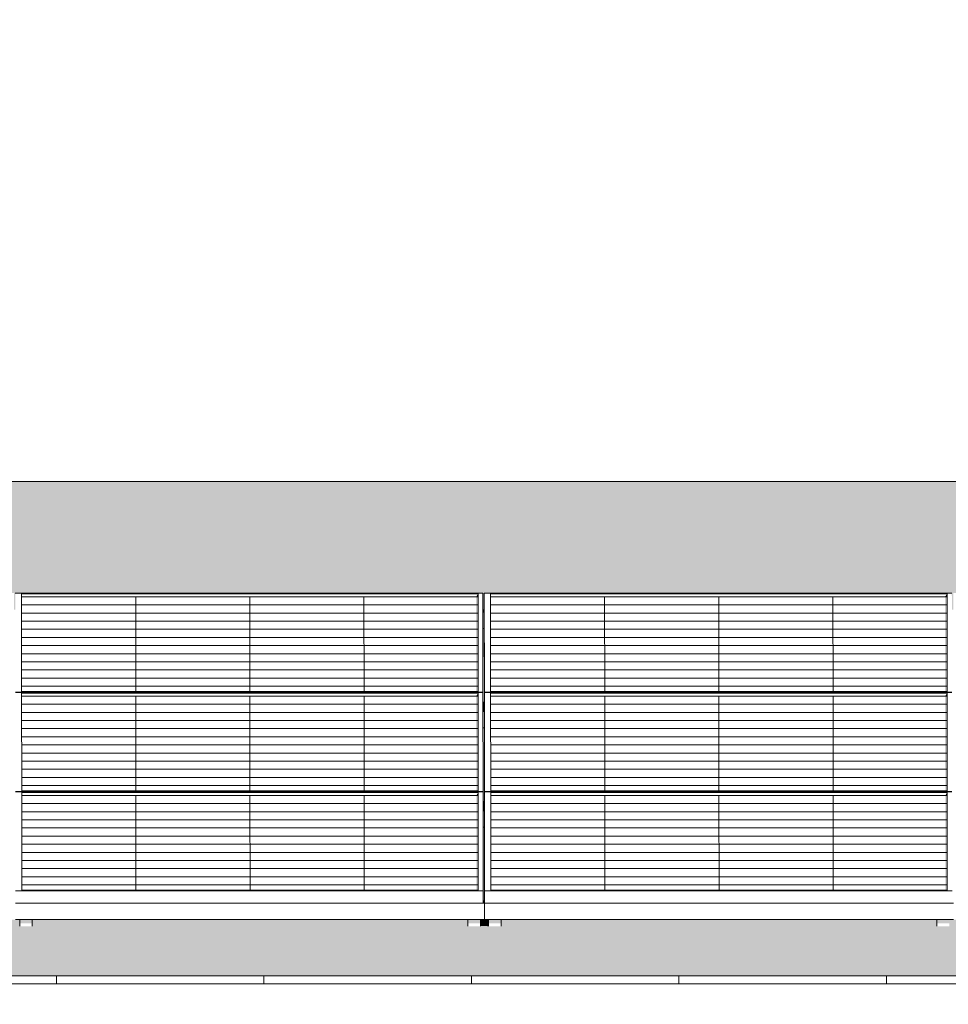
# Model space of a CAD drawing. Header units: metres. Extents: x -111 to -1, y -8 to 26.
# Tile 54 of 209: x -45.21 to -42.97, y 5.95 to 8.33. Entities that reach past the tile are written whole.
import ezdxf

# ---------------------------------------------------------------- set-up
doc = ezdxf.new("R2010")
doc.units = ezdxf.units.M
doc.header["$MEASUREMENT"] = 0
for name, color, linetype in [('30 Dachaufbau', 7, 'Continuous'), ('70 PV-Anlage', 7, 'Continuous'), ('94 Genehmigungsplanung Bemaßung', 7, 'Continuous')]:
    doc.layers.add(name, color=color, linetype=linetype)
doc.styles.add('ERSTELLTER_STIL_2', font='arial.ttf')
doc.dimstyles.new('ERSTELLTER_STIL__1', dxfattribs={"dimtxt": 0.25, "dimasz": 0.19, "dimexe": 0.18, "dimexo": 0.1, "dimgap": 0, "dimtad": 1, "dimtih": 1, "dimtoh": 1, "dimzin": 0, "dimdsep": 46, "dimtxsty": 'ERSTELLTER_STIL_2', "dimblk": 'ARROWHEAD_6', "dimblk1": 'ARROWHEAD_6', "dimblk2": 'ARROWHEAD_6', "dimcen": 0.09, "dimclrd": 7, "dimclre": 7, "dimclrt": 7, "dimazin": 0, "dimtfac": 1, "dimtdec": 4, "dimtmove": 0, "dimatfit": 3, "dimfxl": 1, "dimtolj": 1, "dimtzin": 0, "dimarcsym": 0})

# ---------------------------------------------------------------- blocks, each defined once
blk = doc.blocks.new('*X3', base_point=(-27236.1321, 0))
at = {"layer": '30 Dachaufbau', "color": 7, "linetype": 'Continuous', "lineweight": 13}
for p, q in [((-45.1225, 6.0035), (-45.1225, 6.0233)), ((-45.1225, 6.0035), (-45.1225, 6.0233)), ((-44.6225, 6.0035), (-44.6225, 6.0233)), ((-44.6225, 6.0035), (-44.6225, 6.0233)), ((-44.1225, 6.0035), (-44.1225, 6.0233)), ((-44.1225, 6.0035), (-44.1225, 6.0233)), ((-43.6225, 6.0035), (-43.6225, 6.0233)), ((-43.6225, 6.0035), (-43.6225, 6.0233)), ((-43.1225, 6.0035), (-43.1225, 6.0233)), ((-43.1225, 6.0035), (-43.1225, 6.0233))]:
    blk.add_line(p, q, dxfattribs=at)
blk = doc.blocks.new('*X37', base_point=(-27236.1321, 0))
at = {"layer": '30 Dachaufbau', "linetype": 'Continuous', "lineweight": 0, "true_color": 0x000000}
blk.add_hatch(color=18, dxfattribs=at).paths.add_polyline_path([(-44.0915, 6.8599), (-44.095, 6.8599), (-44.0949, 6.6824), (-44.0914, 6.6824)])
blk = doc.blocks.new('*X38', base_point=(-27236.1321, 0))
at = {"layer": '30 Dachaufbau', "linetype": 'Continuous', "lineweight": 0, "true_color": 0x000000}
blk.add_hatch(color=18, dxfattribs=at).paths.add_polyline_path([(-44.0949, 6.6205), (-44.0947, 6.443), (-44.0913, 6.443), (-44.0914, 6.6205)])
blk = doc.blocks.new('*X39', base_point=(-27236.1321, 0))
at = {"layer": '30 Dachaufbau', "linetype": 'Continuous', "lineweight": 0, "true_color": 0x000000}
blk.add_hatch(color=18, dxfattribs=at).paths.add_polyline_path([(-44.0947, 6.3811), (-44.0946, 6.2278), (-44.0946, 6.2036), (-44.0911, 6.2036), (-44.0912, 6.3811)])
blk = doc.blocks.new('*X106', base_point=(-27236.1321, 0))
at = {"layer": '30 Dachaufbau', "linetype": 'Continuous', "lineweight": 0, "true_color": 0x000000}
h = blk.add_hatch(color=18, dxfattribs=at)
h.paths.add_polyline_path([(-58.6225, 6.0233), (-16.8411, 6.0233), (-16.8411, 7.2143), (-22.8511, 7.2143), (-22.8511, 7.0042), (-37.6511, 7.0042), (-37.6511, 7.2143), (-58.6225, 7.2143)])
h.paths.add_polyline_path([(-57.6516, 6.9157), (-57.6516, 6.9454), (-56.5251, 6.9454), (-56.525, 6.9051), (-56.5216, 6.9051), (-56.5216, 6.9157), (-56.5216, 6.9454), (-55.3951, 6.9454), (-55.395, 6.9051), (-55.3916, 6.9051), (-55.3916, 6.9157), (-55.3916, 6.9454), (-54.2651, 6.9454), (-54.265, 6.9051), (-54.2616, 6.9051), (-54.2616, 6.9157), (-54.2616, 6.9454), (-53.1351, 6.9454), (-53.135, 6.9051), (-53.1316, 6.9051), (-53.1316, 6.9157), (-53.1316, 6.9454), (-52.0051, 6.9454), (-52.005, 6.9051), (-52.0016, 6.9051), (-52.0016, 6.9157), (-52.0016, 6.9454), (-50.8751, 6.9454), (-50.875, 6.9051), (-50.8716, 6.9051), (-50.8716, 6.9157), (-50.8716, 6.9454), (-49.7451, 6.9454), (-49.745, 6.9051), (-49.7416, 6.9051), (-49.7416, 6.9157), (-49.7416, 6.9454), (-48.6151, 6.9454), (-48.615, 6.9051), (-48.6116, 6.9051), (-48.6116, 6.9157), (-48.6116, 6.9454), (-47.4851, 6.9454), (-47.485, 6.9051), (-47.4816, 6.9051), (-47.4816, 6.9157), (-47.4816, 6.9454), (-46.3551, 6.9454), (-46.355, 6.9051), (-46.3516, 6.9051), (-46.3516, 6.9157), (-46.3516, 6.9454), (-45.2251, 6.9454), (-45.225, 6.9051), (-45.2216, 6.9051), (-45.2216, 6.9157), (-45.2216, 6.9454), (-44.0951, 6.9454), (-44.095, 6.9051), (-44.0916, 6.9051), (-44.0916, 6.9157), (-44.0916, 6.9454), (-42.9651, 6.9454), (-42.965, 6.9051), (-42.9616, 6.9051), (-42.9616, 6.9157), (-42.9616, 6.9454), (-41.8351, 6.9454), (-41.835, 6.9051), (-41.8316, 6.9051), (-41.8316, 6.9157), (-41.8316, 6.9454), (-40.7051, 6.9454), (-40.705, 6.9051), (-40.7016, 6.9051), (-40.7016, 6.9157), (-40.7016, 6.9454), (-39.5751, 6.9454), (-39.575, 6.9051), (-39.5716, 6.9051), (-39.5716, 6.9157), (-39.5716, 6.9454), (-38.4451, 6.9454), (-38.445, 6.9051), (-38.4416, 6.9051), (-38.4416, 6.9157), (-38.4416, 6.9454), (-37.3151, 6.9454), (-37.315, 6.9051), (-37.3116, 6.9051), (-37.3116, 6.9157), (-37.3116, 6.9454), (-36.1851, 6.9454), (-36.185, 6.9051), (-36.1816, 6.9051), (-36.1816, 6.9157), (-36.1816, 6.9454), (-35.0551, 6.9454), (-35.055, 6.9051), (-35.0516, 6.9051), (-35.0516, 6.9157), (-35.0516, 6.9454), (-33.9251, 6.9454), (-33.925, 6.9051), (-33.9216, 6.9051), (-33.9216, 6.9157), (-33.9216, 6.9454), (-32.7951, 6.9454), (-32.795, 6.9051), (-32.7916, 6.9051), (-32.7916, 6.9058), (-32.7916, 6.9157), (-32.7916, 6.9454), (-31.6651, 6.9454), (-31.665, 6.9051), (-31.6616, 6.9051), (-31.6616, 6.9157), (-31.6616, 6.9454), (-30.5351, 6.9454), (-30.535, 6.9051), (-30.5316, 6.9051), (-30.5316, 6.9157), (-30.5316, 6.9454), (-29.4051, 6.9454), (-29.405, 6.9051), (-29.4016, 6.9051), (-29.4016, 6.9157), (-29.4016, 6.9454), (-28.2751, 6.9454), (-28.275, 6.9051), (-28.2716, 6.9051), (-28.2716, 6.9157), (-28.2716, 6.9454), (-27.1451, 6.9454), (-27.145, 6.9051), (-27.1416, 6.9051), (-27.1416, 6.9157), (-27.1416, 6.9454), (-26.0151, 6.9454), (-26.015, 6.9051), (-26.0116, 6.9051), (-26.0116, 6.9157), (-26.0116, 6.9454), (-24.8851, 6.9454), (-24.885, 6.9051), (-24.8816, 6.9051), (-24.8816, 6.9157), (-24.8816, 6.9454), (-23.7551, 6.9454), (-23.755, 6.9051), (-23.7516, 6.9051), (-23.7516, 6.9157), (-23.7516, 6.9454), (-22.6251, 6.9454), (-22.625, 6.9051), (-22.6216, 6.9051), (-22.6216, 6.9157), (-22.6216, 6.9454), (-21.4951, 6.9454), (-21.495, 6.9051), (-21.4916, 6.9051), (-21.4916, 6.9157), (-21.4916, 6.9454), (-20.3651, 6.9454), (-20.365, 6.9051), (-20.3616, 6.9051), (-20.3616, 6.9157), (-20.3616, 6.9454), (-19.2351, 6.9454), (-19.235, 6.9051), (-19.2316, 6.9051), (-19.2316, 6.9157), (-19.2316, 6.9454), (-18.1051, 6.9454), (-18.105, 6.9051), (-18.1016, 6.9051), (-18.1016, 6.8995), (-18.1016, 6.8599), (-18.105, 6.8599), (-18.1049, 6.6824), (-18.1014, 6.6824), (-18.1014, 6.6768), (-18.1014, 6.6657), (-18.1014, 6.6601), (-18.1014, 6.6205), (-18.1049, 6.6205), (-18.1047, 6.443), (-18.1013, 6.443), (-18.1012, 6.4374), (-18.1012, 6.4263), (-18.1012, 6.4207), (-18.1012, 6.3811), (-18.1047, 6.3811), (-18.1046, 6.2278), (-18.1046, 6.2036), (-18.1011, 6.2036), (-18.1011, 6.1981), (-18.1011, 6.1584), (-18.1111, 6.1584), (-18.1111, 6.1427), (-18.1411, 6.1427), (-18.1411, 6.1469), (-18.1411, 6.1584), (-19.1911, 6.1584), (-19.1911, 6.1427), (-19.2211, 6.1427), (-19.2211, 6.1469), (-19.2211, 6.1584), (-19.2411, 6.1584), (-19.2411, 6.1427), (-19.2711, 6.1427), (-19.2711, 6.1469), (-19.2711, 6.1584), (-20.3211, 6.1584), (-20.3211, 6.1427), (-20.3511, 6.1427), (-20.3511, 6.1469), (-20.3511, 6.1584), (-20.3711, 6.1584), (-20.3711, 6.1427), (-20.4011, 6.1427), (-20.4011, 6.1469), (-20.4011, 6.1584), (-21.4511, 6.1584), (-21.4511, 6.1427), (-21.4811, 6.1427), (-21.4811, 6.1469), (-21.4811, 6.1584), (-21.5011, 6.1584), (-21.5011, 6.1427), (-21.5311, 6.1427), (-21.5311, 6.1469), (-21.5311, 6.1584), (-22.5811, 6.1584), (-22.5811, 6.1427), (-22.6111, 6.1427), (-22.6111, 6.1468), (-22.6111, 6.1584), (-22.6311, 6.1584), (-22.6311, 6.1427), (-22.6611, 6.1427), (-22.6611, 6.1469), (-22.6611, 6.1584), (-23.7111, 6.1584), (-23.7111, 6.1427), (-23.7411, 6.1427), (-23.7411, 6.1468), (-23.7411, 6.1584), (-23.7611, 6.1584), (-23.7611, 6.1427), (-23.7911, 6.1427), (-23.7911, 6.1468), (-23.7911, 6.1584), (-24.8411, 6.1584), (-24.8411, 6.1426), (-24.8711, 6.1426), (-24.8711, 6.1468), (-24.8711, 6.1584), (-24.8911, 6.1584), (-24.8911, 6.1426), (-24.9211, 6.1426), (-24.9211, 6.1468), (-24.9211, 6.1584), (-25.9711, 6.1584), (-25.9711, 6.1426), (-26.0011, 6.1426), (-26.0011, 6.1468), (-26.0011, 6.1584), (-26.0211, 6.1584), (-26.0211, 6.1426), (-26.0511, 6.1426), (-26.0511, 6.1468), (-26.0511, 6.1584), (-27.1011, 6.1584), (-27.1011, 6.1426), (-27.1311, 6.1426), (-27.1311, 6.1468), (-27.1311, 6.1584), (-27.1511, 6.1584), (-27.1511, 6.1426), (-27.1811, 6.1426), (-27.1811, 6.1468), (-27.1811, 6.1584), (-28.2311, 6.1584), (-28.2311, 6.1426), (-28.2611, 6.1426), (-28.2611, 6.1468), (-28.2611, 6.1584), (-28.2811, 6.1584), (-28.2811, 6.1426), (-28.3111, 6.1426), (-28.3111, 6.1468), (-28.3111, 6.1584), (-29.3611, 6.1584), (-29.3611, 6.1426), (-29.3911, 6.1426), (-29.3911, 6.1468), (-29.3911, 6.1584), (-29.4111, 6.1584), (-29.4111, 6.1426), (-29.4411, 6.1426), (-29.4411, 6.1467), (-29.4411, 6.1584), (-30.4911, 6.1584), (-30.4911, 6.1426), (-30.5211, 6.1426), (-30.5211, 6.1467), (-30.5211, 6.1584), (-30.5411, 6.1584), (-30.5411, 6.1426), (-30.5711, 6.1426), (-30.5711, 6.1467), (-30.5711, 6.1584), (-31.6211, 6.1584), (-31.6211, 6.1426), (-31.6511, 6.1426), (-31.6511, 6.1467), (-31.6511, 6.1584), (-31.6711, 6.1584), (-31.6711, 6.1426), (-31.7011, 6.1426), (-31.7011, 6.1467), (-31.7011, 6.1584), (-32.7511, 6.1584), (-32.7511, 6.1425), (-32.7811, 6.1425), (-32.7811, 6.1467), (-32.7811, 6.1584), (-32.8011, 6.1584), (-32.8011, 6.1425), (-32.8311, 6.1425), (-32.8311, 6.1467), (-32.8311, 6.1584), (-33.8811, 6.1584), (-33.8811, 6.1425), (-33.9111, 6.1425), (-33.9111, 6.1467), (-33.9111, 6.1584), (-33.9311, 6.1584), (-33.9311, 6.1425), (-33.9611, 6.1425), (-33.9611, 6.1467), (-33.9611, 6.1584), (-35.0111, 6.1584), (-35.0111, 6.1425), (-35.0411, 6.1425), (-35.0411, 6.1467), (-35.0411, 6.1584), (-35.0611, 6.1584), (-35.0611, 6.1425), (-35.0911, 6.1425), (-35.0911, 6.1467), (-35.0911, 6.1584), (-36.1411, 6.1584), (-36.1411, 6.1425), (-36.1711, 6.1425), (-36.1711, 6.1467), (-36.1711, 6.1584), (-36.1911, 6.1584), (-36.1911, 6.1425), (-36.2211, 6.1425), (-36.2211, 6.1466), (-36.2211, 6.1584), (-37.2711, 6.1584), (-37.2711, 6.1425), (-37.3011, 6.1425), (-37.3011, 6.1467), (-37.3011, 6.1584), (-37.3211, 6.1584), (-37.3211, 6.1425), (-37.3511, 6.1425), (-37.3511, 6.1466), (-37.3511, 6.1584), (-38.4011, 6.1584), (-38.4011, 6.1425), (-38.4311, 6.1425), (-38.4311, 6.1466), (-38.4311, 6.1584), (-38.4511, 6.1584), (-38.4511, 6.1425), (-38.4811, 6.1425), (-38.4811, 6.1466), (-38.4811, 6.1584), (-39.5311, 6.1584), (-39.5311, 6.1424), (-39.5611, 6.1424), (-39.5611, 6.1466), (-39.5611, 6.1584), (-39.5811, 6.1584), (-39.5811, 6.1424), (-39.6111, 6.1424), (-39.6111, 6.1466), (-39.6111, 6.1584), (-40.6611, 6.1584), (-40.6611, 6.1424), (-40.6911, 6.1424), (-40.6911, 6.1466), (-40.6911, 6.1584), (-40.7111, 6.1584), (-40.7111, 6.1424), (-40.7411, 6.1424), (-40.7411, 6.1466), (-40.7411, 6.1584), (-41.7911, 6.1584), (-41.7911, 6.1424), (-41.8211, 6.1424), (-41.8211, 6.1466), (-41.8211, 6.1584), (-41.8411, 6.1584), (-41.8411, 6.1424), (-41.8711, 6.1424), (-41.8711, 6.1466), (-41.8711, 6.1584), (-42.9211, 6.1584), (-42.9211, 6.1424), (-42.9511, 6.1424), (-42.9511, 6.1466), (-42.9511, 6.1584), (-42.9711, 6.1584), (-42.9711, 6.1424), (-43.0011, 6.1424), (-43.0011, 6.1466), (-43.0011, 6.1584), (-44.0511, 6.1584), (-44.0511, 6.1424), (-44.0811, 6.1424), (-44.0811, 6.1466), (-44.0811, 6.1584), (-44.1011, 6.1584), (-44.1011, 6.1424), (-44.1311, 6.1424), (-44.1311, 6.1466), (-44.1311, 6.1584), (-45.1811, 6.1584), (-45.1811, 6.1424), (-45.2111, 6.1424), (-45.2111, 6.1465), (-45.2111, 6.1584), (-45.2311, 6.1584), (-45.2311, 6.1424), (-45.2611, 6.1424), (-45.2611, 6.1465), (-45.2611, 6.1584), (-46.3111, 6.1584), (-46.3111, 6.1424), (-46.3411, 6.1424), (-46.3411, 6.1465), (-46.3411, 6.1584), (-46.3611, 6.1584), (-46.3611, 6.1424), (-46.3911, 6.1424), (-46.3911, 6.1465), (-46.3911, 6.1584), (-47.4411, 6.1584), (-47.4411, 6.1423), (-47.4711, 6.1423), (-47.4711, 6.1465), (-47.4711, 6.1584), (-47.4911, 6.1584), (-47.4911, 6.1423), (-47.5211, 6.1423), (-47.5211, 6.1465), (-47.5211, 6.1584), (-48.5711, 6.1584), (-48.5711, 6.1423), (-48.6011, 6.1423), (-48.6011, 6.1465), (-48.6011, 6.1584), (-48.6211, 6.1584), (-48.6211, 6.1423), (-48.6511, 6.1423), (-48.6511, 6.1465), (-48.6511, 6.1584), (-49.7011, 6.1584), (-49.7011, 6.1423), (-49.7311, 6.1423), (-49.7311, 6.1465), (-49.7311, 6.1584), (-49.7511, 6.1584), (-49.7511, 6.1423), (-49.7811, 6.1423), (-49.7811, 6.1465), (-49.7811, 6.1584), (-50.8311, 6.1584), (-50.8311, 6.1423), (-50.8611, 6.1423), (-50.8611, 6.1465), (-50.8611, 6.1584), (-50.8811, 6.1584), (-50.8811, 6.1423), (-50.9111, 6.1423), (-50.9111, 6.1465), (-50.9111, 6.1584), (-51.9611, 6.1584), (-51.9611, 6.1423), (-51.9911, 6.1423), (-51.9911, 6.1465), (-51.9911, 6.1584), (-52.0111, 6.1584), (-52.0111, 6.1423), (-52.0411, 6.1423), (-52.0411, 6.1465), (-52.0411, 6.1584), (-53.0911, 6.1584), (-53.0911, 6.1423), (-53.1211, 6.1423), (-53.1211, 6.1464), (-53.1211, 6.1584), (-53.1411, 6.1584), (-53.1411, 6.1423), (-53.1711, 6.1423), (-53.1711, 6.1464), (-53.1711, 6.1584), (-54.2211, 6.1584), (-54.2211, 6.1423), (-54.2511, 6.1423), (-54.2511, 6.1464), (-54.2511, 6.1584), (-54.2711, 6.1584), (-54.2711, 6.1423), (-54.3011, 6.1423), (-54.3011, 6.1464), (-54.3011, 6.1584), (-55.3511, 6.1584), (-55.3511, 6.1422), (-55.3811, 6.1422), (-55.3811, 6.1464), (-55.3811, 6.1584), (-55.4011, 6.1584), (-55.4011, 6.1422), (-55.4311, 6.1422), (-55.4311, 6.1464), (-55.4311, 6.1584), (-56.4811, 6.1584), (-56.4811, 6.1422), (-56.5111, 6.1422), (-56.5111, 6.1464), (-56.5111, 6.1584), (-56.5311, 6.1584), (-56.5311, 6.1422), (-56.5611, 6.1422), (-56.5611, 6.1464), (-56.5611, 6.1584), (-57.6111, 6.1584), (-57.6111, 6.1422), (-57.6411, 6.1422), (-57.6411, 6.1464), (-57.6411, 6.1584), (-57.6511, 6.1584), (-57.6511, 6.164), (-57.6511, 6.2036), (-57.6512, 6.3811), (-57.6512, 6.3811), (-57.6512, 6.3867), (-57.6512, 6.3978), (-57.6513, 6.4034), (-57.6513, 6.4421), (-57.6514, 6.6205), (-57.6514, 6.6205), (-57.6514, 6.6261), (-57.6514, 6.6372), (-57.6514, 6.6428), (-57.6514, 6.6824), (-57.6515, 6.8599), (-57.6516, 6.8599), (-57.6516, 6.8654), (-57.6516, 6.905)], flags=0)
blk = doc.blocks.new('*D120', base_point=(-27236.1321, 0))
at = {"layer": '94 Genehmigungsplanung Bemaßung', "color": 7, "linetype": 'Continuous', "lineweight": 13}
for p, q in [((-58.1625, 9.3843), (-58.1625, 9.7593)), ((-17.3411, 9.3843), (-17.3411, 9.7593)), ((-58.0625, 9.6718), (-58.2625, 9.4718)), ((-17.2411, 9.6718), (-17.4411, 9.4718)), ((-58.3125, 9.5718), (-58.1625, 9.5718)), ((-58.1625, 9.5718), (-17.3411, 9.5718))]:
    blk.add_line(p, q, dxfattribs=at)
at = {"layer": '94 Genehmigungsplanung Bemaßung', "color": 7, "lineweight": 13, "insert": (-38.1808, 9.6218), "char_height": 0.25, "attachment_point": 7, "style": 'ERSTELLTER_STIL_2'}
blk.add_mtext('\\A1;{\\pql;\\fArial|b0|i0|c0|p0;\\W1.000000;40,82}', dxfattribs=at)
blk = doc.blocks.new('ARROWHEAD_6')
at = {"color": 0, "linetype": 'Continuous', "lineweight": 0}
for p, q in [((-0.5, -0.5), (0.5, 0.5)), ((0, 0), (-1, 0))]:
    blk.add_line(p, q, dxfattribs=at)

msp = doc.modelspace()

# ---------------------------------------------------------------- hatches: boundary and pattern name
at = {"layer": '30 Dachaufbau', "linetype": 'Continuous', "lineweight": 0, "true_color": 0x000000}
for points in [[(-44.0915, 6.8599), (-44.095, 6.8599), (-44.0949, 6.6824), (-44.0914, 6.6824)], [(-44.0949, 6.6205), (-44.0947, 6.443), (-44.0913, 6.443), (-44.0914, 6.6205)], [(-44.0947, 6.3811), (-44.0946, 6.2278), (-44.0946, 6.2036), (-44.0911, 6.2036), (-44.0912, 6.3811)], [(-45.1811, 6.1429), (-44.1358, 6.1429), (-44.1311, 6.1424), (-44.1311, 6.1466), (-44.1311, 6.1584), (-45.1811, 6.1584)], [(-44.1011, 6.1584), (-44.1011, 6.1429), (-44.0858, 6.1429), (-44.0811, 6.1424), (-44.0811, 6.1466), (-44.0811, 6.1584)], [(-44.0511, 6.1584), (-44.0511, 6.1429), (-43.0058, 6.1429), (-43.0011, 6.1424), (-43.0011, 6.1466), (-43.0011, 6.1584)]]:
    msp.add_hatch(color=18, dxfattribs=at).paths.add_polyline_path(points)
at = {"layer": '70 PV-Anlage', "linetype": 'Continuous', "lineweight": 0, "true_color": 0x000000}
for points in [[(-44.1114, 6.9364), (-44.1066, 6.9364), (-44.1066, 6.9438)], [(-44.1114, 6.9364), (-44.1113, 6.7086), (-44.1064, 6.7086), (-44.1066, 6.9364)], [(-44.1066, 6.9364), (-44.1064, 6.7086), (-44.1066, 6.9438)], [(-44.0916, 6.9454), (-44.0916, 6.9157), (-44.0914, 6.6768), (-44.0914, 6.7065)], [(-42.9814, 6.9364), (-42.9766, 6.9364), (-42.9766, 6.9438)], [(-42.9814, 6.9364), (-42.9813, 6.7086), (-42.9764, 6.7086), (-42.9766, 6.9364)], [(-42.9766, 6.9364), (-42.9764, 6.7086), (-42.9766, 6.9438)], [(-44.095, 6.9051), (-44.095, 6.8995), (-44.0916, 6.8995), (-44.0916, 6.9051)], [(-44.0916, 6.8654), (-44.0916, 6.8599), (-44.0916, 6.8995), (-44.0916, 6.9051)], [(-44.095, 6.8995), (-44.095, 6.8599), (-44.0916, 6.8599), (-44.0916, 6.8654), (-44.0916, 6.8995)], [(-44.0916, 6.8995), (-44.0916, 6.8599), (-44.0915, 6.8599)], [(-44.1113, 6.697), (-44.1064, 6.697), (-44.1064, 6.7044)], [(-44.1111, 6.4692), (-44.1063, 6.4692), (-44.1064, 6.697), (-44.1113, 6.697)], [(-44.1064, 6.6963), (-44.1062, 6.4692), (-44.1064, 6.7039)], [(-44.0914, 6.6763), (-44.0912, 6.4374), (-44.0912, 6.4671), (-44.0914, 6.706)], [(-42.9813, 6.697), (-42.9764, 6.697), (-42.9764, 6.7044)], [(-42.9813, 6.697), (-42.9811, 6.4692), (-42.9763, 6.4692), (-42.9764, 6.697)], [(-42.9764, 6.6963), (-42.9762, 6.4692), (-42.9764, 6.7038)], [(-44.0914, 6.6824), (-44.0949, 6.6824), (-44.0949, 6.6768), (-44.0914, 6.6768)], [(-44.0949, 6.6768), (-44.0949, 6.6657), (-44.0914, 6.6657), (-44.0914, 6.6768)], [(-44.0914, 6.6657), (-44.0949, 6.6657), (-44.0949, 6.6601), (-44.0914, 6.6601)], [(-44.0949, 6.6601), (-44.0949, 6.6205), (-44.0914, 6.6205), (-44.0914, 6.6261), (-44.0914, 6.6601)], [(-44.0914, 6.6261), (-44.0914, 6.6205), (-44.0914, 6.6601), (-44.0914, 6.6657)], [(-44.0914, 6.6601), (-44.0914, 6.6205), (-44.0914, 6.6205)], [(-44.1111, 6.4576), (-44.1062, 6.4576), (-44.1062, 6.4651)], [(-44.1111, 6.4576), (-44.111, 6.2298), (-44.1061, 6.2298), (-44.1062, 6.4576)], [(-44.1062, 6.4644), (-44.1062, 6.4568), (-44.1061, 6.2298)], [(-44.0912, 6.4369), (-44.0911, 6.1985), (-44.0911, 6.2288), (-44.0912, 6.4667)], [(-42.9811, 6.4576), (-42.9762, 6.4576), (-42.9762, 6.4651)], [(-42.9811, 6.4576), (-42.981, 6.2298), (-42.9761, 6.2298), (-42.9762, 6.4576)], [(-42.9762, 6.4644), (-42.9762, 6.4568), (-42.9761, 6.2298)], [(-44.0913, 6.443), (-44.0947, 6.443), (-44.0947, 6.4374), (-44.0913, 6.4374)], [(-44.0947, 6.4374), (-44.0947, 6.4263), (-44.0912, 6.4263), (-44.0912, 6.4374)], [(-44.0912, 6.4263), (-44.0947, 6.4263), (-44.0947, 6.4207), (-44.0912, 6.4207)], [(-44.0947, 6.4207), (-44.0947, 6.3811), (-44.0912, 6.3811), (-44.0912, 6.3867), (-44.0912, 6.4207)], [(-44.0912, 6.3867), (-44.0912, 6.3811), (-44.0912, 6.4207), (-44.0912, 6.4263)], [(-44.0912, 6.3811), (-44.0912, 6.3811), (-44.0912, 6.4207)], [(-44.0946, 6.1984), (-44.0911, 6.1981), (-44.0911, 6.1985), (-44.0911, 6.2036), (-44.0946, 6.2036)], [(-45.1811, 6.1584), (-45.2111, 6.1584), (-45.2111, 6.1495), (-45.1811, 6.1495)], [(-44.1311, 6.1584), (-44.1311, 6.1466), (-44.1311, 6.1424)], [(-44.1011, 6.1584), (-44.1311, 6.1584), (-44.1311, 6.1495), (-44.1011, 6.1495)], [(-44.0811, 6.1584), (-44.0811, 6.1466), (-44.0811, 6.1424)], [(-44.0511, 6.1584), (-44.0811, 6.1584), (-44.0811, 6.1495), (-44.0511, 6.1495)], [(-43.0011, 6.1584), (-43.0011, 6.1466), (-43.0011, 6.1424)], [(-42.9711, 6.1584), (-43.0011, 6.1584), (-43.0011, 6.1495), (-42.9711, 6.1495)]]:
    msp.add_hatch(color=18, dxfattribs=at).paths.add_polyline_path(points)

# ---------------------------------------------------------------- linework, layer by layer
at = {"layer": '30 Dachaufbau', "color": 7, "linetype": 'Continuous', "lineweight": 13}
for p, q in [((-37.6511, 7.2143), (-58.6225, 7.2143)), ((-58.6225, 6.0233), (-16.8411, 6.0233)), ((-16.8411, 6.0035), (-58.6225, 6.0035))]:
    msp.add_line(p, q, dxfattribs=at)
at = {"layer": '70 PV-Anlage', "color": 7, "linetype": 'Continuous', "lineweight": 13}
for p, q in [((-44.0951, 6.9454), (-45.2216, 6.9454)), ((-45.2064, 6.7086), (-45.2066, 6.9438)), ((-45.2066, 6.9438), (-44.1066, 6.9438)), ((-44.1066, 6.9364), (-45.2066, 6.9364)), ((-44.9316, 6.9364), (-44.9316, 6.9365)), ((-44.9314, 6.7086), (-44.9316, 6.9364)), ((-44.6566, 6.9364), (-44.6566, 6.9365)), ((-44.6564, 6.7086), (-44.6566, 6.9364)), ((-44.3816, 6.9364), (-44.3816, 6.9365)), ((-44.3814, 6.7086), (-44.3816, 6.9364)), ((-44.1066, 6.9438), (-44.1064, 6.7086)), ((-44.1066, 6.9364), (-44.1066, 6.9438)), ((-44.0949, 6.7065), (-44.0951, 6.9454)), ((-42.9651, 6.9454), (-44.0916, 6.9454)), ((-44.0916, 6.9454), (-44.0914, 6.7065)), ((-44.0916, 6.9157), (-44.0916, 6.9454)), ((-44.0764, 6.7086), (-44.0766, 6.9438)), ((-44.0766, 6.9438), (-42.9766, 6.9438)), ((-42.9766, 6.9364), (-44.0766, 6.9364)), ((-43.8016, 6.9364), (-43.8016, 6.9365)), ((-43.8014, 6.7086), (-43.8016, 6.9364)), ((-43.5266, 6.9364), (-43.5266, 6.9365)), ((-43.5264, 6.7086), (-43.5266, 6.9364)), ((-43.2516, 6.9364), (-43.2516, 6.9365)), ((-43.2514, 6.7086), (-43.2516, 6.9364)), ((-42.9766, 6.9438), (-42.9764, 6.7086)), ((-42.9766, 6.9364), (-42.9766, 6.9438)), ((-45.2066, 6.9169), (-44.1066, 6.9169)), ((-44.0916, 6.9051), (-44.095, 6.9051)), ((-44.0916, 6.9157), (-44.0916, 6.9051)), ((-44.0916, 6.9051), (-44.0916, 6.8995)), ((-44.0766, 6.9169), (-42.9766, 6.9169)), ((-45.2065, 6.8973), (-44.1065, 6.8973)), ((-44.095, 6.8995), (-44.0916, 6.8995)), ((-44.0916, 6.8599), (-44.0916, 6.8995)), ((-44.0916, 6.8995), (-44.0914, 6.6824)), ((-44.0765, 6.8973), (-42.9765, 6.8973)), ((-45.2065, 6.8777), (-44.1065, 6.8777)), ((-45.2065, 6.8581), (-44.1065, 6.8581)), ((-44.095, 6.8599), (-44.0916, 6.8599)), ((-44.0765, 6.8777), (-42.9765, 6.8777)), ((-44.0765, 6.8581), (-42.9765, 6.8581)), ((-45.2065, 6.8385), (-44.1065, 6.8385)), ((-44.0765, 6.8385), (-42.9765, 6.8385)), ((-45.2065, 6.8189), (-44.1065, 6.8189)), ((-44.0765, 6.8189), (-42.9765, 6.8189)), ((-45.2065, 6.7993), (-44.1065, 6.7993)), ((-44.0765, 6.7993), (-42.9765, 6.7993)), ((-45.2065, 6.7797), (-44.1065, 6.7797)), ((-44.0765, 6.7797), (-42.9765, 6.7797)), ((-45.2064, 6.7601), (-44.1065, 6.7601)), ((-45.2064, 6.7405), (-44.1064, 6.7405)), ((-44.0764, 6.7601), (-42.9765, 6.7601)), ((-44.0764, 6.7405), (-42.9764, 6.7405)), ((-45.2064, 6.7209), (-44.1064, 6.7209)), ((-44.0764, 6.7209), (-42.9764, 6.7209)), ((-45.2214, 6.7065), (-44.0949, 6.7065)), ((-44.0949, 6.706), (-45.2214, 6.706)), ((-44.1064, 6.7086), (-45.2064, 6.7086)), ((-45.2062, 6.4692), (-45.2064, 6.7044)), ((-45.2064, 6.7044), (-44.1064, 6.7044)), ((-44.1064, 6.697), (-45.2064, 6.697)), ((-44.9314, 6.697), (-44.9314, 6.6971)), ((-44.9313, 6.4692), (-44.9314, 6.697)), ((-44.6564, 6.697), (-44.6564, 6.6971)), ((-44.6563, 6.4692), (-44.6564, 6.697)), ((-44.3814, 6.697), (-44.3814, 6.6971)), ((-44.3813, 6.4692), (-44.3814, 6.697)), ((-44.1064, 6.7044), (-44.1062, 6.4692)), ((-44.1064, 6.697), (-44.1064, 6.7044)), ((-44.0949, 6.706), (-44.0949, 6.7065)), ((-44.0947, 6.4671), (-44.0949, 6.706)), ((-44.0914, 6.7065), (-42.9649, 6.7065)), ((-44.0914, 6.706), (-44.0914, 6.7065)), ((-42.9649, 6.706), (-44.0914, 6.706)), ((-44.0914, 6.706), (-44.0912, 6.4671)), ((-44.0914, 6.6763), (-44.0914, 6.706)), ((-42.9764, 6.7086), (-44.0764, 6.7086)), ((-44.0762, 6.4692), (-44.0764, 6.7044)), ((-44.0764, 6.7044), (-42.9764, 6.7044)), ((-42.9764, 6.697), (-44.0764, 6.697)), ((-43.8014, 6.697), (-43.8014, 6.6971)), ((-43.8013, 6.4692), (-43.8014, 6.697)), ((-43.5264, 6.697), (-43.5264, 6.6971)), ((-43.5263, 6.4692), (-43.5264, 6.697)), ((-43.2514, 6.697), (-43.2514, 6.6971)), ((-43.2513, 6.4692), (-43.2514, 6.697)), ((-42.9764, 6.7044), (-42.9762, 6.4692)), ((-42.9764, 6.697), (-42.9764, 6.7044)), ((-45.2064, 6.6775), (-44.1064, 6.6775)), ((-44.0914, 6.6824), (-44.0949, 6.6824)), ((-44.0949, 6.6768), (-44.0914, 6.6768)), ((-44.0914, 6.6768), (-44.0914, 6.6824)), ((-44.0914, 6.6763), (-44.0914, 6.6657)), ((-44.0764, 6.6775), (-42.9764, 6.6775)), ((-45.2064, 6.6579), (-44.1064, 6.6579)), ((-44.0914, 6.6657), (-44.0949, 6.6657)), ((-44.0949, 6.6601), (-44.0914, 6.6601)), ((-44.0914, 6.6657), (-44.0914, 6.6601)), ((-44.0914, 6.6205), (-44.0914, 6.6601)), ((-44.0914, 6.6601), (-44.0913, 6.443)), ((-44.0764, 6.6579), (-42.9764, 6.6579)), ((-45.2064, 6.6383), (-44.1064, 6.6383)), ((-44.0949, 6.6205), (-44.0914, 6.6205)), ((-44.0764, 6.6383), (-42.9764, 6.6383)), ((-45.2064, 6.6187), (-44.1064, 6.6187)), ((-45.2063, 6.5991), (-44.1063, 6.5991)), ((-44.0764, 6.6187), (-42.9764, 6.6187)), ((-44.0763, 6.5991), (-42.9763, 6.5991)), ((-45.2063, 6.5795), (-44.1063, 6.5795)), ((-44.0763, 6.5795), (-42.9763, 6.5795)), ((-45.2063, 6.5599), (-44.1063, 6.5599)), ((-44.0763, 6.5599), (-42.9763, 6.5599)), ((-45.2063, 6.5403), (-44.1063, 6.5403)), ((-44.0763, 6.5403), (-42.9763, 6.5403)), ((-45.2063, 6.5207), (-44.1063, 6.5207)), ((-44.0763, 6.5207), (-42.9763, 6.5207)), ((-45.2063, 6.5011), (-44.1063, 6.5011)), ((-45.2063, 6.4815), (-44.1063, 6.4815)), ((-44.0763, 6.5011), (-42.9763, 6.5011)), ((-44.0763, 6.4815), (-42.9763, 6.4815)), ((-45.2212, 6.4671), (-44.0947, 6.4671)), ((-44.0947, 6.4667), (-45.2212, 6.4667)), ((-44.1062, 6.4692), (-45.2062, 6.4692)), ((-45.2061, 6.2298), (-45.2062, 6.4651)), ((-45.2062, 6.4651), (-44.1062, 6.4651)), ((-44.1062, 6.4576), (-45.2062, 6.4576)), ((-44.9312, 6.4576), (-44.9312, 6.4577)), ((-44.9311, 6.2298), (-44.9312, 6.4576)), ((-44.6562, 6.4576), (-44.6562, 6.4577)), ((-44.6561, 6.2298), (-44.6562, 6.4576)), ((-44.3812, 6.4576), (-44.3812, 6.4577)), ((-44.3811, 6.2298), (-44.3812, 6.4576)), ((-44.1062, 6.4651), (-44.1061, 6.2298)), ((-44.1062, 6.4576), (-44.1062, 6.4651)), ((-44.0947, 6.4667), (-44.0947, 6.4671)), ((-44.0946, 6.2278), (-44.0947, 6.4667)), ((-44.0912, 6.4671), (-42.9647, 6.4671)), ((-44.0912, 6.4667), (-44.0912, 6.4671)), ((-42.9647, 6.4667), (-44.0912, 6.4667)), ((-44.0912, 6.4667), (-44.0911, 6.2278)), ((-44.0912, 6.4369), (-44.0912, 6.4667)), ((-42.9762, 6.4692), (-44.0762, 6.4692)), ((-44.0761, 6.2298), (-44.0762, 6.4651)), ((-44.0762, 6.4651), (-42.9762, 6.4651)), ((-42.9762, 6.4576), (-44.0762, 6.4576)), ((-43.8012, 6.4576), (-43.8012, 6.4577)), ((-43.8011, 6.2298), (-43.8012, 6.4576)), ((-43.5262, 6.4576), (-43.5262, 6.4577)), ((-43.5261, 6.2298), (-43.5262, 6.4576)), ((-43.2512, 6.4576), (-43.2512, 6.4577)), ((-43.2511, 6.2298), (-43.2512, 6.4576)), ((-42.9762, 6.4651), (-42.9761, 6.2298)), ((-42.9762, 6.4576), (-42.9762, 6.4651)), ((-45.2062, 6.4381), (-44.1062, 6.4381)), ((-44.0913, 6.443), (-44.0947, 6.443)), ((-44.0947, 6.4374), (-44.0912, 6.4374)), ((-44.0912, 6.4374), (-44.0913, 6.443)), ((-44.0912, 6.4369), (-44.0912, 6.4263)), ((-44.0762, 6.4381), (-42.9762, 6.4381)), ((-45.2062, 6.4185), (-44.1062, 6.4185)), ((-44.0912, 6.4263), (-44.0947, 6.4263)), ((-44.0947, 6.4207), (-44.0912, 6.4207)), ((-44.0912, 6.4263), (-44.0912, 6.4207)), ((-44.0912, 6.3811), (-44.0912, 6.4207)), ((-44.0912, 6.4207), (-44.0911, 6.2036)), ((-44.0762, 6.4185), (-42.9762, 6.4185)), ((-45.2062, 6.3989), (-44.1062, 6.3989)), ((-44.0762, 6.3989), (-42.9762, 6.3989)), ((-45.2062, 6.3793), (-44.1062, 6.3793)), ((-45.2062, 6.3597), (-44.1062, 6.3597)), ((-44.0947, 6.3811), (-44.0912, 6.3811)), ((-44.0762, 6.3793), (-42.9762, 6.3793)), ((-44.0762, 6.3597), (-42.9762, 6.3597)), ((-45.2062, 6.3401), (-44.1062, 6.3401)), ((-44.0762, 6.3401), (-42.9762, 6.3401)), ((-45.2061, 6.3205), (-44.1062, 6.3205)), ((-44.0761, 6.3205), (-42.9762, 6.3205)), ((-45.2061, 6.3009), (-44.1061, 6.3009)), ((-44.0761, 6.3009), (-42.9761, 6.3009)), ((-45.2061, 6.2813), (-44.1061, 6.2813)), ((-44.0761, 6.2813), (-42.9761, 6.2813)), ((-45.2061, 6.2617), (-44.1061, 6.2617)), ((-45.2061, 6.2421), (-44.1061, 6.2421)), ((-44.0761, 6.2617), (-42.9761, 6.2617)), ((-44.0761, 6.2421), (-42.9761, 6.2421)), ((-45.2211, 6.2278), (-44.0946, 6.2278)), ((-44.1061, 6.2298), (-45.2061, 6.2298)), ((-44.0946, 6.1981), (-44.0946, 6.2278)), ((-44.0911, 6.2278), (-42.9646, 6.2278)), ((-44.0911, 6.2036), (-44.0911, 6.2278)), ((-42.9761, 6.2298), (-44.0761, 6.2298)), ((-45.2211, 6.1981), (-44.0911, 6.1981)), ((-44.0911, 6.2036), (-44.0946, 6.2036)), ((-44.0911, 6.1981), (-44.0911, 6.2036)), ((-44.0911, 6.1584), (-44.0911, 6.1981)), ((-44.0911, 6.1981), (-42.9611, 6.1981)), ((-45.2211, 6.1584), (-44.0911, 6.1584)), ((-45.2111, 6.1584), (-45.2111, 6.1424)), ((-45.1811, 6.1584), (-45.1811, 6.1424)), ((-44.1311, 6.1584), (-44.1311, 6.1424)), ((-44.1011, 6.1584), (-44.1011, 6.1424)), ((-44.0911, 6.1584), (-42.9611, 6.1584)), ((-44.0811, 6.1584), (-44.0811, 6.1424)), ((-44.0511, 6.1584), (-44.0511, 6.1424)), ((-43.0011, 6.1584), (-43.0011, 6.1424))]:
    msp.add_line(p, q, dxfattribs=at)

# ---------------------------------------------------------------- block references
at = {"layer": '30 Dachaufbau', "lineweight": 0}
for name in ['*X106', '*X37', '*X38', '*X39', '*X3']:
    msp.add_blockref(name, (-27236.1321, 0), dxfattribs=at)

# ---------------------------------------------------------------- dimensions: what is measured, and where the dimension line sits
at = {"layer": '94 Genehmigungsplanung Bemaßung', "color": 7, "linetype": 'Continuous', "lineweight": 13}
dim = msp.add_linear_dim(base=(-17.3411, 9.5718), p1=(-58.1625, 3.35), p2=(-17.3411, -0.4), dimstyle='ERSTELLTER_STIL__1', dxfattribs=at)
dim.commit()
dim.dimension.update_dxf_attribs({"geometry": '*D120', "text_midpoint": (-37.762, 9.7468), "dimtype": 160})

doc.saveas('drawing.dxf')
